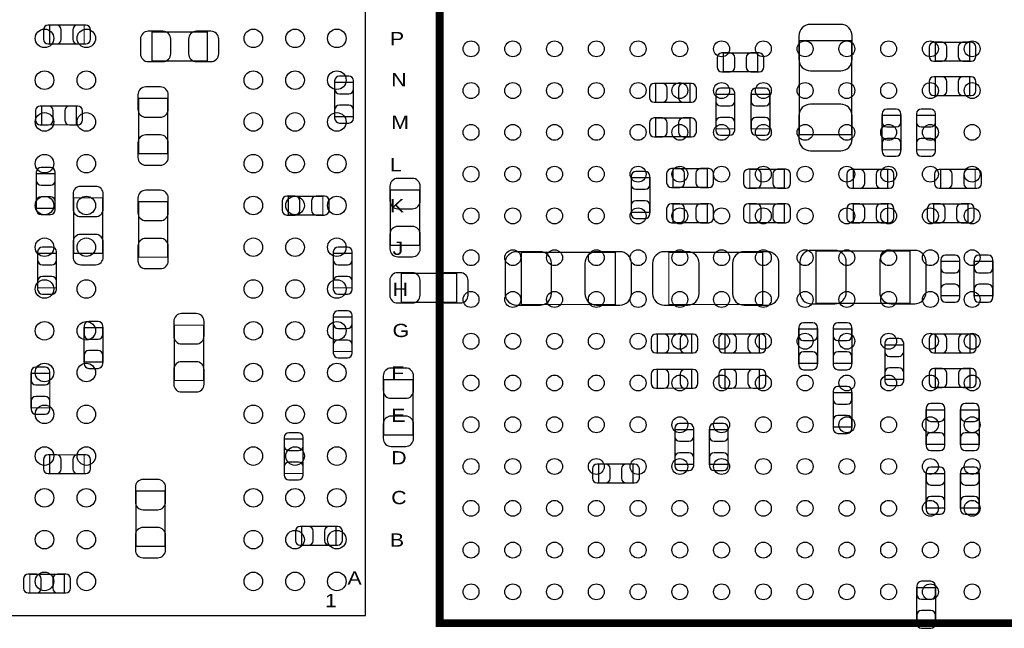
# Model space of a CAD drawing. Extents: x 7.2 to 74.8, y 33.9 to 67.
# Tile 5 of 8: x 39.6 to 58.5, y 46.4 to 58.1. Entities that reach past the tile are written whole.
import ezdxf

# ---------------------------------------------------------------- set-up
doc = ezdxf.new("R2010")
doc.units = 0
for name, color, linetype in [('PG_ASSEMBLY_BOTTOM', 140, 'CONTINUOUS'), ('PG_ASSEMBLY_TOP', 140, 'CONTINUOUS'), ('PIN_BOTTOM', 2, 'CONTINUOUS'), ('PIN_TOP', 160, 'CONTINUOUS')]:
    doc.layers.add(name, color=color, linetype=linetype)

msp = doc.modelspace()

# ---------------------------------------------------------------- linework, layer by layer
at = {"layer": 'PG_ASSEMBLY_BOTTOM', "const_width": 0.024892}
for points in [[(40.22344, 57.949846), (40.22344, 57.589674), (40.883332, 57.589674), (40.883332, 57.949846), (40.22344, 57.949846)], [(43.242484, 57.261252), (43.242484, 57.821068), (42.182288, 57.821068), (42.182288, 57.261252), (43.242484, 57.261252)], [(54.58587, 55.853838), (55.586122, 55.853838), (55.586122, 57.653682), (54.58587, 57.653682), (54.58587, 55.853838)], [(57.847738, 57.26049), (57.847738, 57.620662), (57.187846, 57.620662), (57.187846, 57.26049), (57.847738, 57.26049)], [(53.12664, 57.416446), (53.12664, 57.056274), (53.786532, 57.056274), (53.786532, 57.416446), (53.12664, 57.416446)], [(57.847738, 56.60009), (57.847738, 56.960262), (57.187846, 56.960262), (57.187846, 56.60009), (57.847738, 56.60009)], [(46.042072, 56.855106), (45.6819, 56.855106), (45.6819, 56.195214), (46.042072, 56.195214), (46.042072, 56.855106)], [(51.83124, 56.832246), (51.83124, 56.472074), (52.491132, 56.472074), (52.491132, 56.832246), (51.83124, 56.832246)], [(52.985162, 55.963566), (53.345334, 55.963566), (53.345334, 56.623458), (52.985162, 56.623458), (52.985162, 55.963566)], [(53.660294, 55.963566), (54.020466, 55.963566), (54.020466, 56.623458), (53.660294, 56.623458), (53.660294, 55.963566)], [(40.730932, 56.040274), (40.730932, 56.400446), (40.07104, 56.400446), (40.07104, 56.040274), (40.730932, 56.040274)], [(42.484294, 56.547258), (41.924478, 56.547258), (41.924478, 55.487062), (42.484294, 55.487062), (42.484294, 56.547258)], [(56.169306, 55.56123), (56.529478, 55.56123), (56.529478, 56.221122), (56.169306, 56.221122), (56.169306, 55.56123)], [(56.829706, 55.56123), (57.189878, 55.56123), (57.189878, 56.221122), (56.829706, 56.221122), (56.829706, 55.56123)], [(51.83124, 56.171846), (51.83124, 55.811674), (52.491132, 55.811674), (52.491132, 56.171846), (51.83124, 56.171846)], [(40.327072, 55.102506), (39.9669, 55.102506), (39.9669, 54.442614), (40.327072, 54.442614), (40.327072, 55.102506)], [(52.161948, 55.201312), (52.161948, 54.84114), (52.82184, 54.84114), (52.82184, 55.201312), (52.161948, 55.201312)], [(53.635656, 55.188612), (53.635656, 54.82844), (54.295548, 54.82844), (54.295548, 55.188612), (53.635656, 55.188612)], [(55.61584, 55.18658), (55.61584, 54.826408), (56.275732, 54.826408), (56.275732, 55.18658), (55.61584, 55.18658)], [(57.952132, 54.826408), (57.952132, 55.18658), (57.29224, 55.18658), (57.29224, 54.826408), (57.952132, 54.826408)], [(51.36261, 54.366414), (51.722782, 54.366414), (51.722782, 55.026306), (51.36261, 55.026306), (51.36261, 54.366414)], [(47.310294, 54.794658), (46.750478, 54.794658), (46.750478, 53.734462), (47.310294, 53.734462), (47.310294, 54.794658)], [(40.679878, 53.582062), (41.239694, 53.582062), (41.239694, 54.642258), (40.679878, 54.642258), (40.679878, 53.582062)], [(42.484294, 54.566058), (41.924478, 54.566058), (41.924478, 53.505862), (42.484294, 53.505862), (42.484294, 54.566058)], [(45.455332, 54.313074), (45.455332, 54.673246), (44.79544, 54.673246), (44.79544, 54.313074), (45.455332, 54.313074)], [(52.161948, 54.52618), (52.161948, 54.166008), (52.82184, 54.166008), (52.82184, 54.52618), (52.161948, 54.52618)], [(53.635656, 54.52618), (53.635656, 54.166008), (54.295548, 54.166008), (54.295548, 54.52618), (53.635656, 54.52618)], [(56.275732, 54.166008), (56.275732, 54.52618), (55.61584, 54.52618), (55.61584, 54.166008), (56.275732, 54.166008)], [(57.155588, 54.52618), (57.155588, 54.166008), (57.81548, 54.166008), (57.81548, 54.52618), (57.155588, 54.52618)], [(39.9923, 52.918614), (40.352472, 52.918614), (40.352472, 53.578506), (39.9923, 53.578506), (39.9923, 52.918614)], [(46.016672, 53.578506), (45.6565, 53.578506), (45.6565, 52.918614), (46.016672, 52.918614), (46.016672, 53.578506)], [(51.056286, 52.599082), (51.056286, 53.599334), (49.256442, 53.599334), (49.256442, 52.599082), (51.056286, 52.599082)], [(53.883814, 52.599082), (53.883814, 53.599334), (52.08397, 53.599334), (52.08397, 52.599082), (53.883814, 52.599082)], [(56.703722, 52.624482), (56.703722, 53.624734), (54.903878, 53.624734), (54.903878, 52.624482), (56.703722, 52.624482)], [(57.65673, 53.426106), (57.296558, 53.426106), (57.296558, 52.766214), (57.65673, 52.766214), (57.65673, 53.426106)], [(58.29173, 53.426106), (57.931558, 53.426106), (57.931558, 52.766214), (58.29173, 52.766214), (58.29173, 53.426106)], [(48.017684, 52.638452), (48.017684, 53.198268), (46.957488, 53.198268), (46.957488, 52.638452), (48.017684, 52.638452)], [(45.6565, 51.699414), (46.016672, 51.699414), (46.016672, 52.359306), (45.6565, 52.359306), (45.6565, 51.699414)], [(41.241472, 52.156106), (40.8813, 52.156106), (40.8813, 51.496214), (41.241472, 51.496214), (41.241472, 52.156106)], [(42.610278, 51.143662), (43.170094, 51.143662), (43.170094, 52.203858), (42.610278, 52.203858), (42.610278, 51.143662)], [(54.5719, 51.470814), (54.932072, 51.470814), (54.932072, 52.130706), (54.5719, 52.130706), (54.5719, 51.470814)], [(55.2323, 51.470814), (55.592472, 51.470814), (55.592472, 52.130706), (55.2323, 52.130706), (55.2323, 51.470814)], [(51.862482, 52.032408), (51.862482, 51.672236), (52.522374, 51.672236), (52.522374, 52.032408), (51.862482, 52.032408)], [(53.82006, 51.672236), (53.82006, 52.032408), (53.160168, 52.032408), (53.160168, 51.672236), (53.82006, 51.672236)], [(57.19064, 52.031646), (57.19064, 51.671474), (57.850532, 51.671474), (57.850532, 52.031646), (57.19064, 52.031646)], [(56.583072, 51.825906), (56.2229, 51.825906), (56.2229, 51.166014), (56.583072, 51.166014), (56.583072, 51.825906)], [(51.862482, 51.357276), (51.862482, 50.997104), (52.522374, 50.997104), (52.522374, 51.357276), (51.862482, 51.357276)], [(53.82006, 50.997104), (53.82006, 51.357276), (53.160168, 51.357276), (53.160168, 50.997104), (53.82006, 50.997104)], [(57.19064, 51.371246), (57.19064, 51.011074), (57.850532, 51.011074), (57.850532, 51.371246), (57.19064, 51.371246)], [(39.8653, 50.620168), (40.225472, 50.620168), (40.225472, 51.28006), (39.8653, 51.28006), (39.8653, 50.620168)], [(47.183294, 51.162458), (46.623478, 51.162458), (46.623478, 50.102262), (47.183294, 50.102262), (47.183294, 51.162458)], [(55.592472, 50.911506), (55.2323, 50.911506), (55.2323, 50.251614), (55.592472, 50.251614), (55.592472, 50.911506)], [(57.0103, 49.921414), (57.370472, 49.921414), (57.370472, 50.581306), (57.0103, 50.581306), (57.0103, 49.921414)], [(58.030872, 50.581306), (57.6707, 50.581306), (57.6707, 49.921414), (58.030872, 49.921414), (58.030872, 50.581306)], [(52.559712, 50.200306), (52.19954, 50.200306), (52.19954, 49.540414), (52.559712, 49.540414), (52.559712, 50.200306)], [(53.220112, 50.200306), (52.85994, 50.200306), (52.85994, 49.540414), (53.220112, 49.540414), (53.220112, 50.200306)], [(44.7167, 49.362614), (45.076872, 49.362614), (45.076872, 50.022506), (44.7167, 50.022506), (44.7167, 49.362614)], [(40.22344, 49.720246), (40.22344, 49.360074), (40.883332, 49.360074), (40.883332, 49.720246), (40.22344, 49.720246)], [(50.73904, 49.542446), (50.73904, 49.182274), (51.398932, 49.182274), (51.398932, 49.542446), (50.73904, 49.542446)], [(57.0103, 48.702214), (57.370472, 48.702214), (57.370472, 49.362106), (57.0103, 49.362106), (57.0103, 48.702214)], [(58.030872, 49.362106), (57.6707, 49.362106), (57.6707, 48.702214), (58.030872, 48.702214), (58.030872, 49.362106)], [(42.433494, 49.028858), (41.873678, 49.028858), (41.873678, 47.968662), (42.433494, 47.968662), (42.433494, 49.028858)], [(45.04944, 48.348646), (45.04944, 47.988474), (45.709332, 47.988474), (45.709332, 48.348646), (45.04944, 48.348646)], [(40.502332, 47.074074), (40.502332, 47.434246), (39.84244, 47.434246), (39.84244, 47.074074), (40.502332, 47.074074)], [(57.192672, 47.177706), (56.8325, 47.177706), (56.8325, 46.517814), (57.192672, 46.517814), (57.192672, 47.177706)]]:
    msp.add_lwpolyline(points, dxfattribs=at)
at = {"layer": 'PG_ASSEMBLY_TOP', "const_width": 0.1524}
msp.add_lwpolyline([(47.694342, 46.496224), (61.694314, 46.496224), (61.694314, 60.496196), (48.202342, 60.496196), (47.694342, 59.988196), (47.694342, 46.496224)], dxfattribs=at)
at = {"layer": 'PG_ASSEMBLY_TOP'}
msp.add_lwpolyline([(46.273974, 59.946032), (38.773862, 59.946032), (38.773862, 46.646084), (46.273974, 46.646084), (46.273974, 59.946032)], dxfattribs=at)
at = {"layer": 'PIN_BOTTOM'}
for points in [[(40.193468, 57.589674), (40.353488, 57.589674, 0.413587), (40.443404, 57.679844), (40.443404, 57.859676, 0.413587), (40.353488, 57.949846), (40.193468, 57.949846, 0.413587), (40.103552, 57.859676), (40.103552, 57.679844, 0.413587)], [(40.913304, 57.949846), (40.753284, 57.949846, 0.413587), (40.663368, 57.859676), (40.663368, 57.679844, 0.413587), (40.753284, 57.589674), (40.913304, 57.589674, 0.413587), (41.00322, 57.679844), (41.00322, 57.859676, 0.413587)], [(54.575964, 57.743852), (54.575964, 57.293764, 0.414414), (54.795928, 57.0738), (55.376064, 57.0738, 0.414414), (55.596028, 57.293764), (55.596028, 57.743852, 0.414414), (55.376064, 57.963816), (54.795928, 57.963816, 0.414414)], [(42.112438, 57.251092), (42.392346, 57.251092, 0.414846), (42.54246, 57.401206), (42.54246, 57.681114, 0.414846), (42.392346, 57.831228), (42.112438, 57.831228, 0.414846), (41.962324, 57.681114), (41.962324, 57.401206, 0.414846)], [(43.312334, 57.831228), (43.032426, 57.831228, 0.414846), (42.882312, 57.681114), (42.882312, 57.401206, 0.414846), (43.032426, 57.251092), (43.312334, 57.251092, 0.414846), (43.462448, 57.401206), (43.462448, 57.681114, 0.414846)], [(57.157874, 57.26049), (57.317894, 57.26049, 0.413587), (57.40781, 57.35066), (57.40781, 57.530492, 0.413587), (57.317894, 57.620662), (57.157874, 57.620662, 0.413587), (57.067958, 57.530492), (57.067958, 57.35066, 0.413587)], [(57.87771, 57.620662), (57.71769, 57.620662, 0.413587), (57.627774, 57.530492), (57.627774, 57.35066, 0.413587), (57.71769, 57.26049), (57.87771, 57.26049, 0.413587), (57.967626, 57.35066), (57.967626, 57.530492, 0.413587)], [(53.096668, 57.056274), (53.256688, 57.056274, 0.413587), (53.346604, 57.146444), (53.346604, 57.326276, 0.413587), (53.256688, 57.416446), (53.096668, 57.416446, 0.413587), (53.006752, 57.326276), (53.006752, 57.146444, 0.413587)], [(53.816504, 57.416446), (53.656484, 57.416446, 0.413587), (53.566568, 57.326276), (53.566568, 57.146444, 0.413587), (53.656484, 57.056274), (53.816504, 57.056274, 0.413587), (53.90642, 57.146444), (53.90642, 57.326276, 0.413587)], [(45.6819, 56.885078), (45.6819, 56.725058, 0.413587), (45.77207, 56.635142), (45.951902, 56.635142, 0.413587), (46.042072, 56.725058), (46.042072, 56.885078, 0.413587), (45.951902, 56.974994), (45.77207, 56.974994, 0.413587)], [(51.801268, 56.472074), (51.961288, 56.472074, 0.413587), (52.051204, 56.562244), (52.051204, 56.742076, 0.413587), (51.961288, 56.832246), (51.801268, 56.832246, 0.413587), (51.711352, 56.742076), (51.711352, 56.562244, 0.413587)], [(52.521104, 56.832246), (52.361084, 56.832246, 0.413587), (52.271168, 56.742076), (52.271168, 56.562244, 0.413587), (52.361084, 56.472074), (52.521104, 56.472074, 0.413587), (52.61102, 56.562244), (52.61102, 56.742076, 0.413587)], [(57.157874, 56.60009), (57.317894, 56.60009, 0.413587), (57.40781, 56.69026), (57.40781, 56.870092, 0.413587), (57.317894, 56.960262), (57.157874, 56.960262, 0.413587), (57.067958, 56.870092), (57.067958, 56.69026, 0.413587)], [(57.87771, 56.960262), (57.71769, 56.960262, 0.413587), (57.627774, 56.870092), (57.627774, 56.69026, 0.413587), (57.71769, 56.60009), (57.87771, 56.60009, 0.413587), (57.967626, 56.69026), (57.967626, 56.870092, 0.413587)], [(41.914318, 56.617108), (41.914318, 56.3372, 0.414846), (42.064432, 56.187086), (42.34434, 56.187086, 0.414846), (42.494454, 56.3372), (42.494454, 56.617108, 0.414846), (42.34434, 56.767222), (42.064432, 56.767222, 0.414846)], [(52.985162, 56.65343), (52.985162, 56.49341, 0.413587), (53.075332, 56.403494), (53.255164, 56.403494, 0.413587), (53.345334, 56.49341), (53.345334, 56.65343, 0.413587), (53.255164, 56.743346), (53.075332, 56.743346, 0.413587)], [(53.660294, 56.65343), (53.660294, 56.49341, 0.413587), (53.750464, 56.403494), (53.930296, 56.403494, 0.413587), (54.020466, 56.49341), (54.020466, 56.65343, 0.413587), (53.930296, 56.743346), (53.750464, 56.743346, 0.413587)], [(40.041068, 56.040274), (40.201088, 56.040274, 0.413587), (40.291004, 56.130444), (40.291004, 56.310276, 0.413587), (40.201088, 56.400446), (40.041068, 56.400446, 0.413587), (39.951152, 56.310276), (39.951152, 56.130444, 0.413587)], [(40.760904, 56.400446), (40.600884, 56.400446, 0.413587), (40.510968, 56.310276), (40.510968, 56.130444, 0.413587), (40.600884, 56.040274), (40.760904, 56.040274, 0.413587), (40.85082, 56.130444), (40.85082, 56.310276, 0.413587)], [(46.042072, 56.165242), (46.042072, 56.325262, 0.413587), (45.951902, 56.415178), (45.77207, 56.415178, 0.413587), (45.6819, 56.325262), (45.6819, 56.165242, 0.413587), (45.77207, 56.075326), (45.951902, 56.075326, 0.413587)], [(55.596028, 55.763668), (55.596028, 56.213756, 0.414414), (55.376064, 56.43372), (54.795928, 56.43372, 0.414414), (54.575964, 56.213756), (54.575964, 55.763668, 0.414414), (54.795928, 55.543704), (55.376064, 55.543704, 0.414414)], [(56.169306, 56.251094), (56.169306, 56.091074, 0.413587), (56.259476, 56.001158), (56.439308, 56.001158, 0.413587), (56.529478, 56.091074), (56.529478, 56.251094, 0.413587), (56.439308, 56.34101), (56.259476, 56.34101, 0.413587)], [(56.829706, 56.251094), (56.829706, 56.091074, 0.413587), (56.919876, 56.001158), (57.099708, 56.001158, 0.413587), (57.189878, 56.091074), (57.189878, 56.251094, 0.413587), (57.099708, 56.34101), (56.919876, 56.34101, 0.413587)], [(51.801268, 55.811674), (51.961288, 55.811674, 0.413587), (52.051204, 55.901844), (52.051204, 56.081676, 0.413587), (51.961288, 56.171846), (51.801268, 56.171846, 0.413587), (51.711352, 56.081676), (51.711352, 55.901844, 0.413587)], [(52.521104, 56.171846), (52.361084, 56.171846, 0.413587), (52.271168, 56.081676), (52.271168, 55.901844, 0.413587), (52.361084, 55.811674), (52.521104, 55.811674, 0.413587), (52.61102, 55.901844), (52.61102, 56.081676, 0.413587)], [(53.345334, 55.933594), (53.345334, 56.093614, 0.413587), (53.255164, 56.18353), (53.075332, 56.18353, 0.413587), (52.985162, 56.093614), (52.985162, 55.933594, 0.413587), (53.075332, 55.843678), (53.255164, 55.843678, 0.413587)], [(54.020466, 55.933594), (54.020466, 56.093614, 0.413587), (53.930296, 56.18353), (53.750464, 56.18353, 0.413587), (53.660294, 56.093614), (53.660294, 55.933594, 0.413587), (53.750464, 55.843678), (53.930296, 55.843678, 0.413587)], [(42.494454, 55.417212), (42.494454, 55.69712, 0.414846), (42.34434, 55.847234), (42.064432, 55.847234, 0.414846), (41.914318, 55.69712), (41.914318, 55.417212, 0.414846), (42.064432, 55.267098), (42.34434, 55.267098, 0.414846)], [(56.529478, 55.531258), (56.529478, 55.691278, 0.413587), (56.439308, 55.781194), (56.259476, 55.781194, 0.413587), (56.169306, 55.691278), (56.169306, 55.531258, 0.413587), (56.259476, 55.441342), (56.439308, 55.441342, 0.413587)], [(57.189878, 55.531258), (57.189878, 55.691278, 0.413587), (57.099708, 55.781194), (56.919876, 55.781194, 0.413587), (56.829706, 55.691278), (56.829706, 55.531258, 0.413587), (56.919876, 55.441342), (57.099708, 55.441342, 0.413587)], [(39.9669, 55.132478), (39.9669, 54.972458, 0.413587), (40.05707, 54.882542), (40.236902, 54.882542, 0.413587), (40.327072, 54.972458), (40.327072, 55.132478, 0.413587), (40.236902, 55.222394), (40.05707, 55.222394, 0.413587)], [(51.36261, 55.056278), (51.36261, 54.896258, 0.413587), (51.45278, 54.806342), (51.632612, 54.806342, 0.413587), (51.722782, 54.896258), (51.722782, 55.056278, 0.413587), (51.632612, 55.146194), (51.45278, 55.146194, 0.413587)], [(52.131976, 54.84114), (52.291996, 54.84114, 0.413587), (52.381912, 54.93131), (52.381912, 55.111142, 0.413587), (52.291996, 55.201312), (52.131976, 55.201312, 0.413587), (52.04206, 55.111142), (52.04206, 54.93131, 0.413587)], [(52.851812, 55.201312), (52.691792, 55.201312, 0.413587), (52.601876, 55.111142), (52.601876, 54.93131, 0.413587), (52.691792, 54.84114), (52.851812, 54.84114, 0.413587), (52.941728, 54.93131), (52.941728, 55.111142, 0.413587)], [(53.605684, 54.82844), (53.765704, 54.82844, 0.413587), (53.85562, 54.91861), (53.85562, 55.098442, 0.413587), (53.765704, 55.188612), (53.605684, 55.188612, 0.413587), (53.515768, 55.098442), (53.515768, 54.91861, 0.413587)], [(54.32552, 55.188612), (54.1655, 55.188612, 0.413587), (54.075584, 55.098442), (54.075584, 54.91861, 0.413587), (54.1655, 54.82844), (54.32552, 54.82844, 0.413587), (54.415436, 54.91861), (54.415436, 55.098442, 0.413587)], [(55.585868, 54.826408), (55.745888, 54.826408, 0.413587), (55.835804, 54.916578), (55.835804, 55.09641, 0.413587), (55.745888, 55.18658), (55.585868, 55.18658, 0.413587), (55.495952, 55.09641), (55.495952, 54.916578, 0.413587)], [(56.305704, 55.18658), (56.145684, 55.18658, 0.413587), (56.055768, 55.09641), (56.055768, 54.916578, 0.413587), (56.145684, 54.826408), (56.305704, 54.826408, 0.413587), (56.39562, 54.916578), (56.39562, 55.09641, 0.413587)], [(57.262268, 54.826408), (57.422288, 54.826408, 0.413587), (57.512204, 54.916578), (57.512204, 55.09641, 0.413587), (57.422288, 55.18658), (57.262268, 55.18658, 0.413587), (57.172352, 55.09641), (57.172352, 54.916578, 0.413587)], [(57.982104, 55.18658), (57.822084, 55.18658, 0.413587), (57.732168, 55.09641), (57.732168, 54.916578, 0.413587), (57.822084, 54.826408), (57.982104, 54.826408, 0.413587), (58.07202, 54.916578), (58.07202, 55.09641, 0.413587)], [(46.740318, 54.864508), (46.740318, 54.5846, 0.414846), (46.890432, 54.434486), (47.17034, 54.434486, 0.414846), (47.320454, 54.5846), (47.320454, 54.864508, 0.414846), (47.17034, 55.014622), (46.890432, 55.014622, 0.414846)], [(40.669718, 54.712108), (40.669718, 54.4322, 0.414846), (40.819832, 54.282086), (41.09974, 54.282086, 0.414846), (41.249854, 54.4322), (41.249854, 54.712108, 0.414846), (41.09974, 54.862222), (40.819832, 54.862222, 0.414846)], [(41.914318, 54.635908), (41.914318, 54.356, 0.414846), (42.064432, 54.205886), (42.34434, 54.205886, 0.414846), (42.494454, 54.356), (42.494454, 54.635908, 0.414846), (42.34434, 54.786022), (42.064432, 54.786022, 0.414846)], [(40.327072, 54.412642), (40.327072, 54.572662, 0.413587), (40.236902, 54.662578), (40.05707, 54.662578, 0.413587), (39.9669, 54.572662), (39.9669, 54.412642, 0.413587), (40.05707, 54.322726), (40.236902, 54.322726, 0.413587)], [(44.765468, 54.313074), (44.925488, 54.313074, 0.413587), (45.015404, 54.403244), (45.015404, 54.583076, 0.413587), (44.925488, 54.673246), (44.765468, 54.673246, 0.413587), (44.675552, 54.583076), (44.675552, 54.403244, 0.413587)], [(45.485304, 54.673246), (45.325284, 54.673246, 0.413587), (45.235368, 54.583076), (45.235368, 54.403244, 0.413587), (45.325284, 54.313074), (45.485304, 54.313074, 0.413587), (45.57522, 54.403244), (45.57522, 54.583076, 0.413587)], [(51.722782, 54.336442), (51.722782, 54.496462, 0.413587), (51.632612, 54.586378), (51.45278, 54.586378, 0.413587), (51.36261, 54.496462), (51.36261, 54.336442, 0.413587), (51.45278, 54.246526), (51.632612, 54.246526, 0.413587)], [(52.131976, 54.166008), (52.291996, 54.166008, 0.413587), (52.381912, 54.256178), (52.381912, 54.43601, 0.413587), (52.291996, 54.52618), (52.131976, 54.52618, 0.413587), (52.04206, 54.43601), (52.04206, 54.256178, 0.413587)], [(52.851812, 54.52618), (52.691792, 54.52618, 0.413587), (52.601876, 54.43601), (52.601876, 54.256178, 0.413587), (52.691792, 54.166008), (52.851812, 54.166008, 0.413587), (52.941728, 54.256178), (52.941728, 54.43601, 0.413587)], [(53.605684, 54.166008), (53.765704, 54.166008, 0.413587), (53.85562, 54.256178), (53.85562, 54.43601, 0.413587), (53.765704, 54.52618), (53.605684, 54.52618, 0.413587), (53.515768, 54.43601), (53.515768, 54.256178, 0.413587)], [(54.32552, 54.52618), (54.1655, 54.52618, 0.413587), (54.075584, 54.43601), (54.075584, 54.256178, 0.413587), (54.1655, 54.166008), (54.32552, 54.166008, 0.413587), (54.415436, 54.256178), (54.415436, 54.43601, 0.413587)], [(55.585868, 54.166008), (55.745888, 54.166008, 0.413587), (55.835804, 54.256178), (55.835804, 54.43601, 0.413587), (55.745888, 54.52618), (55.585868, 54.52618, 0.413587), (55.495952, 54.43601), (55.495952, 54.256178, 0.413587)], [(56.305704, 54.52618), (56.145684, 54.52618, 0.413587), (56.055768, 54.43601), (56.055768, 54.256178, 0.413587), (56.145684, 54.166008), (56.305704, 54.166008, 0.413587), (56.39562, 54.256178), (56.39562, 54.43601, 0.413587)], [(57.125616, 54.166008), (57.285636, 54.166008, 0.413587), (57.375552, 54.256178), (57.375552, 54.43601, 0.413587), (57.285636, 54.52618), (57.125616, 54.52618, 0.413587), (57.0357, 54.43601), (57.0357, 54.256178, 0.413587)], [(57.845452, 54.52618), (57.685432, 54.52618, 0.413587), (57.595516, 54.43601), (57.595516, 54.256178, 0.413587), (57.685432, 54.166008), (57.845452, 54.166008, 0.413587), (57.935368, 54.256178), (57.935368, 54.43601, 0.413587)], [(47.320454, 53.664612), (47.320454, 53.94452, 0.414846), (47.17034, 54.094634), (46.890432, 54.094634, 0.414846), (46.740318, 53.94452), (46.740318, 53.664612, 0.414846), (46.890432, 53.514498), (47.17034, 53.514498, 0.414846)], [(41.249854, 53.512212), (41.249854, 53.79212, 0.414846), (41.09974, 53.942234), (40.819832, 53.942234, 0.414846), (40.669718, 53.79212), (40.669718, 53.512212, 0.414846), (40.819832, 53.362098), (41.09974, 53.362098, 0.414846)], [(42.494454, 53.436012), (42.494454, 53.71592, 0.414846), (42.34434, 53.866034), (42.064432, 53.866034, 0.414846), (41.914318, 53.71592), (41.914318, 53.436012, 0.414846), (42.064432, 53.285898), (42.34434, 53.285898, 0.414846)], [(39.9923, 53.608478), (39.9923, 53.448458, 0.413587), (40.08247, 53.358542), (40.262302, 53.358542, 0.413587), (40.352472, 53.448458), (40.352472, 53.608478, 0.413587), (40.262302, 53.698394), (40.08247, 53.698394, 0.413587)], [(45.6565, 53.608478), (45.6565, 53.448458, 0.413587), (45.74667, 53.358542), (45.926502, 53.358542, 0.413587), (46.016672, 53.448458), (46.016672, 53.608478, 0.413587), (45.926502, 53.698394), (45.74667, 53.698394, 0.413587)], [(49.166272, 52.589176), (49.61636, 52.589176, 0.414414), (49.836324, 52.80914), (49.836324, 53.389276, 0.414414), (49.61636, 53.60924), (49.166272, 53.60924, 0.414414), (48.946308, 53.389276), (48.946308, 52.80914, 0.414414)], [(51.146456, 53.60924), (50.696368, 53.60924, 0.414414), (50.476404, 53.389276), (50.476404, 52.80914, 0.414414), (50.696368, 52.589176), (51.146456, 52.589176, 0.414414), (51.36642, 52.80914), (51.36642, 53.389276, 0.414414)], [(51.9938, 52.589176), (52.443888, 52.589176, 0.414414), (52.663852, 52.80914), (52.663852, 53.389276, 0.414414), (52.443888, 53.60924), (51.9938, 53.60924, 0.414414), (51.773836, 53.389276), (51.773836, 52.80914, 0.414414)], [(53.973984, 53.60924), (53.523896, 53.60924, 0.414414), (53.303932, 53.389276), (53.303932, 52.80914, 0.414414), (53.523896, 52.589176), (53.973984, 52.589176, 0.414414), (54.193948, 52.80914), (54.193948, 53.389276, 0.414414)], [(54.813708, 52.614576), (55.263796, 52.614576, 0.414414), (55.48376, 52.83454), (55.48376, 53.414676, 0.414414), (55.263796, 53.63464), (54.813708, 53.63464, 0.414414), (54.593744, 53.414676), (54.593744, 52.83454, 0.414414)], [(56.793892, 53.63464), (56.343804, 53.63464, 0.414414), (56.12384, 53.414676), (56.12384, 52.83454, 0.414414), (56.343804, 52.614576), (56.793892, 52.614576, 0.414414), (57.013856, 52.83454), (57.013856, 53.414676, 0.414414)], [(57.296558, 53.456078), (57.296558, 53.296058, 0.413587), (57.386728, 53.206142), (57.56656, 53.206142, 0.413587), (57.65673, 53.296058), (57.65673, 53.456078, 0.413587), (57.56656, 53.545994), (57.386728, 53.545994, 0.413587)], [(57.931558, 53.456078), (57.931558, 53.296058, 0.413587), (58.021728, 53.206142), (58.20156, 53.206142, 0.413587), (58.29173, 53.296058), (58.29173, 53.456078, 0.413587), (58.20156, 53.545994), (58.021728, 53.545994, 0.413587)], [(46.887638, 52.628292), (47.167546, 52.628292, 0.414846), (47.31766, 52.778406), (47.31766, 53.058314, 0.414846), (47.167546, 53.208428), (46.887638, 53.208428, 0.414846), (46.737524, 53.058314), (46.737524, 52.778406, 0.414846)], [(48.087534, 53.208428), (47.807626, 53.208428, 0.414846), (47.657512, 53.058314), (47.657512, 52.778406, 0.414846), (47.807626, 52.628292), (48.087534, 52.628292, 0.414846), (48.237648, 52.778406), (48.237648, 53.058314, 0.414846)], [(40.352472, 52.888642), (40.352472, 53.048662, 0.413587), (40.262302, 53.138578), (40.08247, 53.138578, 0.413587), (39.9923, 53.048662), (39.9923, 52.888642, 0.413587), (40.08247, 52.798726), (40.262302, 52.798726, 0.413587)], [(46.016672, 52.888642), (46.016672, 53.048662, 0.413587), (45.926502, 53.138578), (45.74667, 53.138578, 0.413587), (45.6565, 53.048662), (45.6565, 52.888642, 0.413587), (45.74667, 52.798726), (45.926502, 52.798726, 0.413587)], [(57.65673, 52.736242), (57.65673, 52.896262, 0.413587), (57.56656, 52.986178), (57.386728, 52.986178, 0.413587), (57.296558, 52.896262), (57.296558, 52.736242, 0.413587), (57.386728, 52.646326), (57.56656, 52.646326, 0.413587)], [(58.29173, 52.736242), (58.29173, 52.896262, 0.413587), (58.20156, 52.986178), (58.021728, 52.986178, 0.413587), (57.931558, 52.896262), (57.931558, 52.736242, 0.413587), (58.021728, 52.646326), (58.20156, 52.646326, 0.413587)], [(45.6565, 52.389278), (45.6565, 52.229258, 0.413587), (45.74667, 52.139342), (45.926502, 52.139342, 0.413587), (46.016672, 52.229258), (46.016672, 52.389278, 0.413587), (45.926502, 52.479194), (45.74667, 52.479194, 0.413587)], [(40.8813, 52.186078), (40.8813, 52.026058, 0.413587), (40.97147, 51.936142), (41.151302, 51.936142, 0.413587), (41.241472, 52.026058), (41.241472, 52.186078, 0.413587), (41.151302, 52.275994), (40.97147, 52.275994, 0.413587)], [(42.600118, 52.273708), (42.600118, 51.9938, 0.414846), (42.750232, 51.843686), (43.03014, 51.843686, 0.414846), (43.180254, 51.9938), (43.180254, 52.273708, 0.414846), (43.03014, 52.423822), (42.750232, 52.423822, 0.414846)], [(54.5719, 52.160678), (54.5719, 52.000658, 0.413587), (54.66207, 51.910742), (54.841902, 51.910742, 0.413587), (54.932072, 52.000658), (54.932072, 52.160678, 0.413587), (54.841902, 52.250594), (54.66207, 52.250594, 0.413587)], [(55.2323, 52.160678), (55.2323, 52.000658, 0.413587), (55.32247, 51.910742), (55.502302, 51.910742, 0.413587), (55.592472, 52.000658), (55.592472, 52.160678, 0.413587), (55.502302, 52.250594), (55.32247, 52.250594, 0.413587)], [(46.016672, 51.669442), (46.016672, 51.829462, 0.413587), (45.926502, 51.919378), (45.74667, 51.919378, 0.413587), (45.6565, 51.829462), (45.6565, 51.669442, 0.413587), (45.74667, 51.579526), (45.926502, 51.579526, 0.413587)], [(51.83251, 51.672236), (51.99253, 51.672236, 0.413587), (52.082446, 51.762406), (52.082446, 51.942238, 0.413587), (51.99253, 52.032408), (51.83251, 52.032408, 0.413587), (51.742594, 51.942238), (51.742594, 51.762406, 0.413587)], [(52.552346, 52.032408), (52.392326, 52.032408, 0.413587), (52.30241, 51.942238), (52.30241, 51.762406, 0.413587), (52.392326, 51.672236), (52.552346, 51.672236, 0.413587), (52.642262, 51.762406), (52.642262, 51.942238, 0.413587)], [(53.130196, 51.672236), (53.290216, 51.672236, 0.413587), (53.380132, 51.762406), (53.380132, 51.942238, 0.413587), (53.290216, 52.032408), (53.130196, 52.032408, 0.413587), (53.04028, 51.942238), (53.04028, 51.762406, 0.413587)], [(53.850032, 52.032408), (53.690012, 52.032408, 0.413587), (53.600096, 51.942238), (53.600096, 51.762406, 0.413587), (53.690012, 51.672236), (53.850032, 51.672236, 0.413587), (53.939948, 51.762406), (53.939948, 51.942238, 0.413587)], [(56.2229, 51.855878), (56.2229, 51.695858, 0.413587), (56.31307, 51.605942), (56.492902, 51.605942, 0.413587), (56.583072, 51.695858), (56.583072, 51.855878, 0.413587), (56.492902, 51.945794), (56.31307, 51.945794, 0.413587)], [(57.160668, 51.671474), (57.320688, 51.671474, 0.413587), (57.410604, 51.761644), (57.410604, 51.941476, 0.413587), (57.320688, 52.031646), (57.160668, 52.031646, 0.413587), (57.070752, 51.941476), (57.070752, 51.761644, 0.413587)], [(57.880504, 52.031646), (57.720484, 52.031646, 0.413587), (57.630568, 51.941476), (57.630568, 51.761644, 0.413587), (57.720484, 51.671474), (57.880504, 51.671474, 0.413587), (57.97042, 51.761644), (57.97042, 51.941476, 0.413587)], [(41.241472, 51.466242), (41.241472, 51.626262, 0.413587), (41.151302, 51.716178), (40.97147, 51.716178, 0.413587), (40.8813, 51.626262), (40.8813, 51.466242, 0.413587), (40.97147, 51.376326), (41.151302, 51.376326, 0.413587)], [(54.932072, 51.440842), (54.932072, 51.600862, 0.413587), (54.841902, 51.690778), (54.66207, 51.690778, 0.413587), (54.5719, 51.600862), (54.5719, 51.440842, 0.413587), (54.66207, 51.350926), (54.841902, 51.350926, 0.413587)], [(55.592472, 51.440842), (55.592472, 51.600862, 0.413587), (55.502302, 51.690778), (55.32247, 51.690778, 0.413587), (55.2323, 51.600862), (55.2323, 51.440842, 0.413587), (55.32247, 51.350926), (55.502302, 51.350926, 0.413587)], [(43.180254, 51.073812), (43.180254, 51.35372, 0.414846), (43.03014, 51.503834), (42.750232, 51.503834, 0.414846), (42.600118, 51.35372), (42.600118, 51.073812, 0.414846), (42.750232, 50.923698), (43.03014, 50.923698, 0.414846)], [(39.8653, 51.310032), (39.8653, 51.150012, 0.413587), (39.95547, 51.060096), (40.135302, 51.060096, 0.413587), (40.225472, 51.150012), (40.225472, 51.310032, 0.413587), (40.135302, 51.399948), (39.95547, 51.399948, 0.413587)], [(46.613318, 51.232308), (46.613318, 50.9524, 0.414846), (46.763432, 50.802286), (47.04334, 50.802286, 0.414846), (47.193454, 50.9524), (47.193454, 51.232308, 0.414846), (47.04334, 51.382422), (46.763432, 51.382422, 0.414846)], [(51.83251, 50.997104), (51.99253, 50.997104, 0.413587), (52.082446, 51.087274), (52.082446, 51.267106, 0.413587), (51.99253, 51.357276), (51.83251, 51.357276, 0.413587), (51.742594, 51.267106), (51.742594, 51.087274, 0.413587)], [(52.552346, 51.357276), (52.392326, 51.357276, 0.413587), (52.30241, 51.267106), (52.30241, 51.087274, 0.413587), (52.392326, 50.997104), (52.552346, 50.997104, 0.413587), (52.642262, 51.087274), (52.642262, 51.267106, 0.413587)], [(53.130196, 50.997104), (53.290216, 50.997104, 0.413587), (53.380132, 51.087274), (53.380132, 51.267106, 0.413587), (53.290216, 51.357276), (53.130196, 51.357276, 0.413587), (53.04028, 51.267106), (53.04028, 51.087274, 0.413587)], [(53.850032, 51.357276), (53.690012, 51.357276, 0.413587), (53.600096, 51.267106), (53.600096, 51.087274, 0.413587), (53.690012, 50.997104), (53.850032, 50.997104, 0.413587), (53.939948, 51.087274), (53.939948, 51.267106, 0.413587)], [(56.583072, 51.136042), (56.583072, 51.296062, 0.413587), (56.492902, 51.385978), (56.31307, 51.385978, 0.413587), (56.2229, 51.296062), (56.2229, 51.136042, 0.413587), (56.31307, 51.046126), (56.492902, 51.046126, 0.413587)], [(57.160668, 51.011074), (57.320688, 51.011074, 0.413587), (57.410604, 51.101244), (57.410604, 51.281076, 0.413587), (57.320688, 51.371246), (57.160668, 51.371246, 0.413587), (57.070752, 51.281076), (57.070752, 51.101244, 0.413587)], [(57.880504, 51.371246), (57.720484, 51.371246, 0.413587), (57.630568, 51.281076), (57.630568, 51.101244, 0.413587), (57.720484, 51.011074), (57.880504, 51.011074, 0.413587), (57.97042, 51.101244), (57.97042, 51.281076, 0.413587)], [(55.2323, 50.941478), (55.2323, 50.781458, 0.413587), (55.32247, 50.691542), (55.502302, 50.691542, 0.413587), (55.592472, 50.781458), (55.592472, 50.941478, 0.413587), (55.502302, 51.031394), (55.32247, 51.031394, 0.413587)], [(40.225472, 50.590196), (40.225472, 50.750216, 0.413587), (40.135302, 50.840132), (39.95547, 50.840132, 0.413587), (39.8653, 50.750216), (39.8653, 50.590196, 0.413587), (39.95547, 50.50028), (40.135302, 50.50028, 0.413587)], [(57.0103, 50.611278), (57.0103, 50.451258, 0.413587), (57.10047, 50.361342), (57.280302, 50.361342, 0.413587), (57.370472, 50.451258), (57.370472, 50.611278, 0.413587), (57.280302, 50.701194), (57.10047, 50.701194, 0.413587)], [(57.6707, 50.611278), (57.6707, 50.451258, 0.413587), (57.76087, 50.361342), (57.940702, 50.361342, 0.413587), (58.030872, 50.451258), (58.030872, 50.611278, 0.413587), (57.940702, 50.701194), (57.76087, 50.701194, 0.413587)], [(47.193454, 50.032412), (47.193454, 50.31232, 0.414846), (47.04334, 50.462434), (46.763432, 50.462434, 0.414846), (46.613318, 50.31232), (46.613318, 50.032412, 0.414846), (46.763432, 49.882298), (47.04334, 49.882298, 0.414846)], [(55.592472, 50.221642), (55.592472, 50.381662, 0.413587), (55.502302, 50.471578), (55.32247, 50.471578, 0.413587), (55.2323, 50.381662), (55.2323, 50.221642, 0.413587), (55.32247, 50.131726), (55.502302, 50.131726, 0.413587)], [(52.19954, 50.230278), (52.19954, 50.070258, 0.413587), (52.28971, 49.980342), (52.469542, 49.980342, 0.413587), (52.559712, 50.070258), (52.559712, 50.230278, 0.413587), (52.469542, 50.320194), (52.28971, 50.320194, 0.413587)], [(52.85994, 50.230278), (52.85994, 50.070258, 0.413587), (52.95011, 49.980342), (53.129942, 49.980342, 0.413587), (53.220112, 50.070258), (53.220112, 50.230278, 0.413587), (53.129942, 50.320194), (52.95011, 50.320194, 0.413587)], [(44.7167, 50.052478), (44.7167, 49.892458, 0.413587), (44.80687, 49.802542), (44.986702, 49.802542, 0.413587), (45.076872, 49.892458), (45.076872, 50.052478, 0.413587), (44.986702, 50.142394), (44.80687, 50.142394, 0.413587)], [(57.370472, 49.891442), (57.370472, 50.051462, 0.413587), (57.280302, 50.141378), (57.10047, 50.141378, 0.413587), (57.0103, 50.051462), (57.0103, 49.891442, 0.413587), (57.10047, 49.801526), (57.280302, 49.801526, 0.413587)], [(58.030872, 49.891442), (58.030872, 50.051462, 0.413587), (57.940702, 50.141378), (57.76087, 50.141378, 0.413587), (57.6707, 50.051462), (57.6707, 49.891442, 0.413587), (57.76087, 49.801526), (57.940702, 49.801526, 0.413587)], [(40.193468, 49.360074), (40.353488, 49.360074, 0.413587), (40.443404, 49.450244), (40.443404, 49.630076, 0.413587), (40.353488, 49.720246), (40.193468, 49.720246, 0.413587), (40.103552, 49.630076), (40.103552, 49.450244, 0.413587)], [(40.913304, 49.720246), (40.753284, 49.720246, 0.413587), (40.663368, 49.630076), (40.663368, 49.450244, 0.413587), (40.753284, 49.360074), (40.913304, 49.360074, 0.413587), (41.00322, 49.450244), (41.00322, 49.630076, 0.413587)], [(52.559712, 49.510442), (52.559712, 49.670462, 0.413587), (52.469542, 49.760378), (52.28971, 49.760378, 0.413587), (52.19954, 49.670462), (52.19954, 49.510442, 0.413587), (52.28971, 49.420526), (52.469542, 49.420526, 0.413587)], [(53.220112, 49.510442), (53.220112, 49.670462, 0.413587), (53.129942, 49.760378), (52.95011, 49.760378, 0.413587), (52.85994, 49.670462), (52.85994, 49.510442, 0.413587), (52.95011, 49.420526), (53.129942, 49.420526, 0.413587)], [(45.076872, 49.332642), (45.076872, 49.492662, 0.413587), (44.986702, 49.582578), (44.80687, 49.582578, 0.413587), (44.7167, 49.492662), (44.7167, 49.332642, 0.413587), (44.80687, 49.242726), (44.986702, 49.242726, 0.413587)], [(50.709068, 49.182274), (50.869088, 49.182274, 0.413587), (50.959004, 49.272444), (50.959004, 49.452276, 0.413587), (50.869088, 49.542446), (50.709068, 49.542446, 0.413587), (50.619152, 49.452276), (50.619152, 49.272444, 0.413587)], [(51.428904, 49.542446), (51.268884, 49.542446, 0.413587), (51.178968, 49.452276), (51.178968, 49.272444, 0.413587), (51.268884, 49.182274), (51.428904, 49.182274, 0.413587), (51.51882, 49.272444), (51.51882, 49.452276, 0.413587)], [(57.0103, 49.392078), (57.0103, 49.232058, 0.413587), (57.10047, 49.142142), (57.280302, 49.142142, 0.413587), (57.370472, 49.232058), (57.370472, 49.392078, 0.413587), (57.280302, 49.481994), (57.10047, 49.481994, 0.413587)], [(57.6707, 49.392078), (57.6707, 49.232058, 0.413587), (57.76087, 49.142142), (57.940702, 49.142142, 0.413587), (58.030872, 49.232058), (58.030872, 49.392078, 0.413587), (57.940702, 49.481994), (57.76087, 49.481994, 0.413587)], [(41.863518, 49.098708), (41.863518, 48.8188, 0.414846), (42.013632, 48.668686), (42.29354, 48.668686, 0.414846), (42.443654, 48.8188), (42.443654, 49.098708, 0.414846), (42.29354, 49.248822), (42.013632, 49.248822, 0.414846)], [(57.370472, 48.672242), (57.370472, 48.832262, 0.413587), (57.280302, 48.922178), (57.10047, 48.922178, 0.413587), (57.0103, 48.832262), (57.0103, 48.672242, 0.413587), (57.10047, 48.582326), (57.280302, 48.582326, 0.413587)], [(58.030872, 48.672242), (58.030872, 48.832262, 0.413587), (57.940702, 48.922178), (57.76087, 48.922178, 0.413587), (57.6707, 48.832262), (57.6707, 48.672242, 0.413587), (57.76087, 48.582326), (57.940702, 48.582326, 0.413587)], [(42.443654, 47.898812), (42.443654, 48.17872, 0.414846), (42.29354, 48.328834), (42.013632, 48.328834, 0.414846), (41.863518, 48.17872), (41.863518, 47.898812, 0.414846), (42.013632, 47.748698), (42.29354, 47.748698, 0.414846)], [(45.019468, 47.988474), (45.179488, 47.988474, 0.413587), (45.269404, 48.078644), (45.269404, 48.258476, 0.413587), (45.179488, 48.348646), (45.019468, 48.348646, 0.413587), (44.929552, 48.258476), (44.929552, 48.078644, 0.413587)], [(45.739304, 48.348646), (45.579284, 48.348646, 0.413587), (45.489368, 48.258476), (45.489368, 48.078644, 0.413587), (45.579284, 47.988474), (45.739304, 47.988474, 0.413587), (45.82922, 48.078644), (45.82922, 48.258476, 0.413587)], [(39.812468, 47.074074), (39.972488, 47.074074, 0.413587), (40.062404, 47.164244), (40.062404, 47.344076, 0.413587), (39.972488, 47.434246), (39.812468, 47.434246, 0.413587), (39.722552, 47.344076), (39.722552, 47.164244, 0.413587)], [(40.532304, 47.434246), (40.372284, 47.434246, 0.413587), (40.282368, 47.344076), (40.282368, 47.164244, 0.413587), (40.372284, 47.074074), (40.532304, 47.074074, 0.413587), (40.62222, 47.164244), (40.62222, 47.344076, 0.413587)], [(56.8325, 47.207678), (56.8325, 47.047658, 0.413587), (56.92267, 46.957742), (57.102502, 46.957742, 0.413587), (57.192672, 47.047658), (57.192672, 47.207678, 0.413587), (57.102502, 47.297594), (56.92267, 47.297594, 0.413587)], [(57.192672, 46.487842), (57.192672, 46.647862, 0.413587), (57.102502, 46.737778), (56.92267, 46.737778, 0.413587), (56.8325, 46.647862), (56.8325, 46.487842, 0.413587), (56.92267, 46.397926), (57.102502, 46.397926, 0.413587)]]:
    msp.add_lwpolyline(points, format="xyb", close=True, dxfattribs=at)
at = {"layer": 'PIN_TOP'}
for centre, radius in [((40.123872, 57.6961), 0.1778), ((40.923972, 57.6961), 0.1778), ((44.123864, 57.6961), 0.1778), ((44.923964, 57.6961), 0.1778), ((45.72381, 57.6961), 0.1778), ((48.29429, 57.496202), 0.1524), ((49.09439, 57.496202), 0.1524), ((49.894236, 57.496202), 0.1524), ((50.694336, 57.496202), 0.1524), ((51.494436, 57.496202), 0.1524), ((52.294282, 57.496202), 0.1524), ((53.094382, 57.496202), 0.1524), ((53.894228, 57.496202), 0.1524), ((54.694328, 57.496202), 0.1524), ((55.494428, 57.496202), 0.1524), ((56.294274, 57.496202), 0.1524), ((57.094374, 57.496202), 0.1524), ((57.89422, 57.496202), 0.1524), ((40.123872, 56.896), 0.1778), ((40.923972, 56.896), 0.1778), ((44.123864, 56.896), 0.1778), ((44.923964, 56.896), 0.1778), ((45.72381, 56.896), 0.1778), ((48.29429, 56.696102), 0.1524), ((49.09439, 56.696102), 0.1524), ((49.894236, 56.696102), 0.1524), ((50.694336, 56.696102), 0.1524), ((51.494436, 56.696102), 0.1524), ((52.294282, 56.696102), 0.1524), ((53.094382, 56.696102), 0.1524), ((53.894228, 56.696102), 0.1524), ((54.694328, 56.696102), 0.1524), ((55.494428, 56.696102), 0.1524), ((56.294274, 56.696102), 0.1524), ((57.094374, 56.696102), 0.1524), ((57.89422, 56.696102), 0.1524), ((40.123872, 56.096154), 0.1778), ((40.923972, 56.096154), 0.1778), ((44.123864, 56.096154), 0.1778), ((44.923964, 56.096154), 0.1778), ((45.72381, 56.096154), 0.1778), ((48.29429, 55.896256), 0.1524), ((49.09439, 55.896256), 0.1524), ((49.894236, 55.896256), 0.1524), ((50.694336, 55.896256), 0.1524), ((51.494436, 55.896256), 0.1524), ((52.294282, 55.896256), 0.1524), ((53.094382, 55.896256), 0.1524), ((53.894228, 55.896256), 0.1524), ((54.694328, 55.896256), 0.1524), ((55.494428, 55.896256), 0.1524), ((56.294274, 55.896256), 0.1524), ((57.094374, 55.896256), 0.1524), ((57.89422, 55.896256), 0.1524), ((40.123872, 55.296054), 0.1778), ((40.923972, 55.296054), 0.1778), ((44.123864, 55.296054), 0.1778), ((44.923964, 55.296054), 0.1778), ((45.72381, 55.296054), 0.1778), ((48.29429, 55.096156), 0.1524), ((49.09439, 55.096156), 0.1524), ((49.894236, 55.096156), 0.1524), ((50.694336, 55.096156), 0.1524), ((51.494436, 55.096156), 0.1524), ((52.294282, 55.096156), 0.1524), ((53.094382, 55.096156), 0.1524), ((53.894228, 55.096156), 0.1524), ((54.694328, 55.096156), 0.1524), ((55.494428, 55.096156), 0.1524), ((56.294274, 55.096156), 0.1524), ((57.094374, 55.096156), 0.1524), ((57.89422, 55.096156), 0.1524), ((40.123872, 54.495954), 0.1778), ((40.923972, 54.495954), 0.1778), ((44.123864, 54.495954), 0.1778), ((44.923964, 54.495954), 0.1778), ((45.72381, 54.495954), 0.1778), ((48.29429, 54.29631), 0.1524), ((49.09439, 54.29631), 0.1524), ((49.894236, 54.29631), 0.1524), ((50.694336, 54.29631), 0.1524), ((51.494436, 54.29631), 0.1524), ((52.294282, 54.29631), 0.1524), ((53.094382, 54.29631), 0.1524), ((53.894228, 54.29631), 0.1524), ((54.694328, 54.29631), 0.1524), ((55.494428, 54.29631), 0.1524), ((56.294274, 54.29631), 0.1524), ((57.094374, 54.29631), 0.1524), ((57.89422, 54.29631), 0.1524), ((40.123872, 53.696108), 0.1778), ((40.923972, 53.696108), 0.1778), ((44.123864, 53.696108), 0.1778), ((44.923964, 53.696108), 0.1778), ((45.72381, 53.696108), 0.1778), ((48.29429, 53.49621), 0.1524), ((49.09439, 53.49621), 0.1524), ((49.894236, 53.49621), 0.1524), ((50.694336, 53.49621), 0.1524), ((51.494436, 53.49621), 0.1524), ((52.294282, 53.49621), 0.1524), ((53.094382, 53.49621), 0.1524), ((53.894228, 53.49621), 0.1524), ((54.694328, 53.49621), 0.1524), ((55.494428, 53.49621), 0.1524), ((56.294274, 53.49621), 0.1524), ((57.094374, 53.49621), 0.1524), ((57.89422, 53.49621), 0.1524), ((40.123872, 52.896008), 0.1778), ((40.923972, 52.896008), 0.1778), ((44.123864, 52.896008), 0.1778), ((44.923964, 52.896008), 0.1778), ((45.72381, 52.896008), 0.1778), ((48.29429, 52.69611), 0.1524), ((49.09439, 52.69611), 0.1524), ((49.894236, 52.69611), 0.1524), ((50.694336, 52.69611), 0.1524), ((51.494436, 52.69611), 0.1524), ((52.294282, 52.69611), 0.1524), ((53.094382, 52.69611), 0.1524), ((53.894228, 52.69611), 0.1524), ((54.694328, 52.69611), 0.1524), ((55.494428, 52.69611), 0.1524), ((56.294274, 52.69611), 0.1524), ((57.094374, 52.69611), 0.1524), ((57.89422, 52.69611), 0.1524), ((40.123872, 52.096162), 0.1778), ((40.923972, 52.096162), 0.1778), ((44.123864, 52.096162), 0.1778), ((44.923964, 52.096162), 0.1778), ((45.72381, 52.096162), 0.1778), ((48.29429, 51.896264), 0.1524), ((49.09439, 51.896264), 0.1524), ((49.894236, 51.896264), 0.1524), ((50.694336, 51.896264), 0.1524), ((51.494436, 51.896264), 0.1524), ((52.294282, 51.896264), 0.1524), ((53.094382, 51.896264), 0.1524), ((53.894228, 51.896264), 0.1524), ((54.694328, 51.896264), 0.1524), ((55.494428, 51.896264), 0.1524), ((56.294274, 51.896264), 0.1524), ((57.094374, 51.896264), 0.1524), ((57.89422, 51.896264), 0.1524), ((40.123872, 51.296062), 0.1778), ((40.923972, 51.296062), 0.1778), ((44.123864, 51.296062), 0.1778), ((44.923964, 51.296062), 0.1778), ((45.72381, 51.296062), 0.1778), ((48.29429, 51.096164), 0.1524), ((49.09439, 51.096164), 0.1524), ((49.894236, 51.096164), 0.1524), ((50.694336, 51.096164), 0.1524), ((51.494436, 51.096164), 0.1524), ((52.294282, 51.096164), 0.1524), ((53.094382, 51.096164), 0.1524), ((53.894228, 51.096164), 0.1524), ((54.694328, 51.096164), 0.1524), ((55.494428, 51.096164), 0.1524), ((56.294274, 51.096164), 0.1524), ((57.094374, 51.096164), 0.1524), ((57.89422, 51.096164), 0.1524), ((40.123872, 50.495962), 0.1778), ((40.923972, 50.495962), 0.1778), ((44.123864, 50.495962), 0.1778), ((44.923964, 50.495962), 0.1778), ((45.72381, 50.495962), 0.1778), ((48.29429, 50.296318), 0.1524), ((49.09439, 50.296318), 0.1524), ((49.894236, 50.296318), 0.1524), ((50.694336, 50.296318), 0.1524), ((51.494436, 50.296318), 0.1524), ((52.294282, 50.296318), 0.1524), ((53.094382, 50.296318), 0.1524), ((53.894228, 50.296318), 0.1524), ((54.694328, 50.296318), 0.1524), ((55.494428, 50.296318), 0.1524), ((56.294274, 50.296318), 0.1524), ((57.094374, 50.296318), 0.1524), ((57.89422, 50.296318), 0.1524), ((40.123872, 49.696116), 0.1778), ((40.923972, 49.696116), 0.1778), ((44.123864, 49.696116), 0.1778), ((44.923964, 49.696116), 0.1778), ((45.72381, 49.696116), 0.1778), ((48.29429, 49.496218), 0.1524), ((49.09439, 49.496218), 0.1524), ((49.894236, 49.496218), 0.1524), ((50.694336, 49.496218), 0.1524), ((51.494436, 49.496218), 0.1524), ((52.294282, 49.496218), 0.1524), ((53.094382, 49.496218), 0.1524), ((53.894228, 49.496218), 0.1524), ((54.694328, 49.496218), 0.1524), ((55.494428, 49.496218), 0.1524), ((56.294274, 49.496218), 0.1524), ((57.094374, 49.496218), 0.1524), ((57.89422, 49.496218), 0.1524), ((40.123872, 48.896016), 0.1778), ((40.923972, 48.896016), 0.1778), ((44.123864, 48.896016), 0.1778), ((44.923964, 48.896016), 0.1778), ((45.72381, 48.896016), 0.1778), ((48.29429, 48.696118), 0.1524), ((49.09439, 48.696118), 0.1524), ((49.894236, 48.696118), 0.1524), ((50.694336, 48.696118), 0.1524), ((51.494436, 48.696118), 0.1524), ((52.294282, 48.696118), 0.1524), ((53.094382, 48.696118), 0.1524), ((53.894228, 48.696118), 0.1524), ((54.694328, 48.696118), 0.1524), ((55.494428, 48.696118), 0.1524), ((56.294274, 48.696118), 0.1524), ((57.094374, 48.696118), 0.1524), ((57.89422, 48.696118), 0.1524), ((40.123872, 48.09617), 0.1778), ((40.923972, 48.09617), 0.1778), ((44.123864, 48.09617), 0.1778), ((44.923964, 48.09617), 0.1778), ((45.72381, 48.09617), 0.1778), ((48.29429, 47.896272), 0.1524), ((49.09439, 47.896272), 0.1524), ((49.894236, 47.896272), 0.1524), ((50.694336, 47.896272), 0.1524), ((51.494436, 47.896272), 0.1524), ((52.294282, 47.896272), 0.1524), ((53.094382, 47.896272), 0.1524), ((53.894228, 47.896272), 0.1524), ((54.694328, 47.896272), 0.1524), ((55.494428, 47.896272), 0.1524), ((56.294274, 47.896272), 0.1524), ((57.094374, 47.896272), 0.1524), ((57.89422, 47.896272), 0.1524), ((40.123872, 47.29607), 0.1778), ((40.923972, 47.29607), 0.1778), ((44.123864, 47.29607), 0.1778), ((44.923964, 47.29607), 0.1778), ((45.72381, 47.29607), 0.1778), ((48.29429, 47.096172), 0.1524), ((49.09439, 47.096172), 0.1524), ((49.894236, 47.096172), 0.1524), ((50.694336, 47.096172), 0.1524), ((51.494436, 47.096172), 0.1524), ((52.294282, 47.096172), 0.1524), ((53.094382, 47.096172), 0.1524), ((53.894228, 47.096172), 0.1524), ((54.694328, 47.096172), 0.1524), ((55.494428, 47.096172), 0.1524), ((56.294274, 47.096172), 0.1524), ((57.094374, 47.096172), 0.1524), ((57.89422, 47.096172), 0.1524)]:
    msp.add_circle(centre, radius, dxfattribs=at)

# ---------------------------------------------------------------- texts
at = {"layer": 'PG_ASSEMBLY_TOP', "width": 1.2}
for s, p in [('P', (46.740318, 57.563258)), ('N', (46.765718, 56.775858)), ('M', (46.765718, 55.963058)), ('L', (46.740318, 55.150258)), ('K', (46.740318, 54.362858)), ('J', (46.791118, 53.550058)), ('H', (46.791118, 52.762658)), ('G', (46.791118, 51.975258)), ('F', (46.765718, 51.162458)), ('E', (46.765718, 50.349658)), ('D', (46.765718, 49.536858)), ('C', (46.765718, 48.774858)), ('B', (46.740318, 47.962058)), ('A', (45.927518, 47.234094)), ('1', (45.495718, 46.802294))]:
    msp.add_text(s, height=0.254, dxfattribs=at).set_placement(p)

doc.saveas('drawing.dxf')
